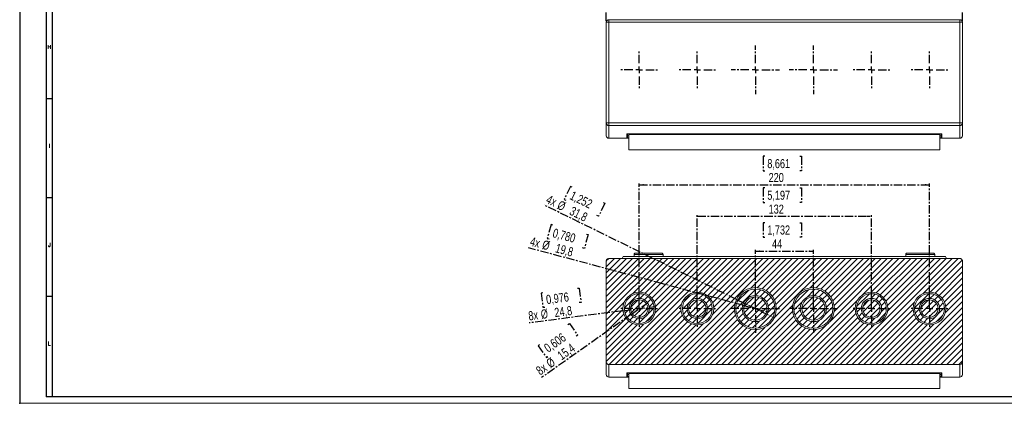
# Model space of a CAD drawing. Header units: millimetres. Extents: x 0 to 1189, y 0 to 841.
# Tile 1 of 6: x 0 to 747, y 0 to 291. Entities that reach past the tile are written whole.
import ezdxf

# ---------------------------------------------------------------- set-up
doc = ezdxf.new("R2010")
doc.units = ezdxf.units.MM
doc.header["$PDSIZE"] = -1
doc.linetypes.add('CENTER', pattern=[10.16, 6.35, -1.27, 1.27, -1.27])
doc.layers.add('CENTRO', color=7, linetype='CENTER')
doc.layers.add('FORMATO', color=7, linetype='Continuous')
doc.styles.add('SLDTEXTSTYLE0', font='ROMANS')
doc.styles.add('SLDTEXTSTYLE3', font='TXT', dxfattribs={"width": 0.75})
doc.dimstyles.new('SLDDIMSTYLE0', dxfattribs={"dimtxt": 6.879167, "dimasz": 3.302, "dimexe": 0, "dimexo": 0.0625, "dimgap": 1.719792, "dimtad": 1, "dimdec": 1, "dimrnd": 1e-09, "dimzin": 12, "dimdsep": 46, "dimtxsty": 'SLDTEXTSTYLE3', "dimsah": 1, "dimcen": 0.09, "dimadec": 0, "dimazin": 3, "dimtfac": 1, "dimtdec": 1, "dimtofl": 0, "dimtmove": 0, "dimatfit": 3, "dimfxl": 1, "dimfrac": 2, "dimtolj": 1, "dimtzin": 12, "dimarcsym": 0})
doc.dimstyles.new('SLDDIMSTYLE2', dxfattribs={"dimtxt": 6.879167, "dimasz": 3.302, "dimexe": 0, "dimexo": 0.0625, "dimgap": 1.719792, "dimtad": 1, "dimdec": 1, "dimrnd": 1e-09, "dimzin": 12, "dimdsep": 46, "dimtxsty": 'SLDTEXTSTYLE3', "dimblk1": 'NONE', "dimsah": 1, "dimcen": 0, "dimadec": 0, "dimazin": 3, "dimtfac": 1, "dimtdec": 1, "dimtmove": 0, "dimatfit": 3, "dimldrblk": 'NONE', "dimfxl": 1, "dimfrac": 2, "dimtolj": 1, "dimtzin": 12, "dimarcsym": 0})

# ---------------------------------------------------------------- blocks, each defined once
blk = doc.blocks.new('_D_2')
at = {"layer": 'CENTRO'}
for p, q in [((564.22, 321.69), (562.83, 321.69)), ((562.83, 321.69), (562.83, 310.76)), ((595.66, 321.69), (597.06, 321.69)), ((597.06, 321.69), (597.06, 310.76)), ((562.83, 310.76), (564.22, 310.76)), ((597.06, 310.76), (595.66, 310.76)), ((444.79, 290.01), (444.79, 301.19)), ((444.79, 300.19), (714.79, 300.19)), ((714.79, 290.01), (714.79, 301.19))]:
    blk.add_line(p, q, dxfattribs=at)
for points in [[(444.79, 300.19), (448.1, 299.68), (448.1, 300.7)], [(714.79, 300.19), (711.49, 300.7), (711.49, 299.68)]]:
    blk.add_solid(points, dxfattribs=at)
at = {"layer": 'CENTRO', "char_height": 6.879, "attachment_point": 1, "style": 'SLDTEXTSTYLE3'}
for s, insert in [('10,630', (565.97, 319.62, -33.78)), ('270', (569.53, 309.06, -33.78))]:
    blk.add_mtext(s, dxfattribs=dict(at, insert=insert))
blk = doc.blocks.new('SW_CENTERMARKSYMBOL_0')
at = {"layer": 'CENTRO', "color": 0}
for p, q in [((0, 5), (0, 14.9)), ((-5, 0), (-14.9, 0)), ((0, 0), (-2.5, 0)), ((0, 0), (0, 2.5)), ((0, 0), (0, -2.5)), ((0, 0), (2.5, 0)), ((5, 0), (14.9, 0)), ((0, -5), (0, -14.9))]:
    blk.add_line(p, q, dxfattribs=at)
blk = doc.blocks.new('SW_CENTERMARKSYMBOL_1')
at = {"layer": 'CENTRO', "color": 0}
for p, q in [((0, 5), (0, 14.9)), ((-5, 0), (-14.9, 0)), ((0, 0), (-2.5, 0)), ((0, 0), (0, 2.5)), ((0, 0), (0, -2.5)), ((0, 0), (2.5, 0)), ((5, 0), (14.9, 0)), ((0, -5), (0, -14.9))]:
    blk.add_line(p, q, dxfattribs=at)
blk = doc.blocks.new('SW_CENTERMARKSYMBOL_2')
at = {"layer": 'CENTRO', "color": 0}
for p, q in [((0, 5), (0, 18.4)), ((-5, 0), (-18.4, 0)), ((0, 0), (-2.5, 0)), ((0, 0), (0, 2.5)), ((0, 0), (0, -2.5)), ((0, 0), (2.5, 0)), ((5, 0), (18.4, 0)), ((0, -5), (0, -18.4))]:
    blk.add_line(p, q, dxfattribs=at)
blk = doc.blocks.new('SW_CENTERMARKSYMBOL_3')
at = {"layer": 'CENTRO', "color": 0}
for p, q in [((0, 5), (0, 18.4)), ((-5, 0), (-18.4, 0)), ((0, 0), (-2.5, 0)), ((0, 0), (0, 2.5)), ((0, 0), (0, -2.5)), ((0, 0), (2.5, 0)), ((5, 0), (18.4, 0)), ((0, -5), (0, -18.4))]:
    blk.add_line(p, q, dxfattribs=at)
blk = doc.blocks.new('SW_CENTERMARKSYMBOL_4')
at = {"layer": 'CENTRO', "color": 0}
for p, q in [((0, 5), (0, 14.9)), ((-5, 0), (-14.9, 0)), ((0, 0), (-2.5, 0)), ((0, 0), (0, 2.5)), ((0, 0), (0, -2.5)), ((0, 0), (2.5, 0)), ((5, 0), (14.9, 0)), ((0, -5), (0, -14.9))]:
    blk.add_line(p, q, dxfattribs=at)
blk = doc.blocks.new('SW_CENTERMARKSYMBOL_5')
at = {"layer": 'CENTRO', "color": 0}
for p, q in [((0, 5), (0, 14.9)), ((-5, 0), (-14.9, 0)), ((0, 0), (-2.5, 0)), ((0, 0), (0, 2.5)), ((0, 0), (0, -2.5)), ((0, 0), (2.5, 0)), ((5, 0), (14.9, 0)), ((0, -5), (0, -14.9))]:
    blk.add_line(p, q, dxfattribs=at)
blk = doc.blocks.new('_D_15')
at = {"layer": 'CENTRO'}
for p, q in [((565.1, 136.99), (563.71, 136.99)), ((563.71, 136.99), (563.71, 126.06)), ((591.46, 136.99), (592.85, 136.99)), ((592.85, 136.99), (592.85, 126.06)), ((563.71, 126.06), (565.1, 126.06)), ((592.85, 126.06), (591.46, 126.06)), ((557.79, 72.86), (557.79, 116.49)), ((557.79, 115.49), (601.79, 115.49)), ((601.79, 72.86), (601.79, 116.49))]:
    blk.add_line(p, q, dxfattribs=at)
for points in [[(557.79, 115.49), (561.1, 114.98), (561.1, 116)], [(601.79, 115.49), (598.49, 116), (598.49, 114.98)]]:
    blk.add_solid(points, dxfattribs=at)
at = {"layer": 'CENTRO', "char_height": 6.879, "attachment_point": 1, "style": 'SLDTEXTSTYLE3'}
for s, insert in [('1,732', (566.85, 134.93, -33.78)), ('44', (570.41, 124.36, -33.78))]:
    blk.add_mtext(s, dxfattribs=dict(at, insert=insert))
blk = doc.blocks.new('_D_16')
at = {"layer": 'CENTRO'}
for p, q in [((565.1, 163.36), (563.71, 163.36)), ((563.71, 163.36), (563.71, 152.43)), ((591.46, 163.36), (592.85, 163.36)), ((592.85, 163.36), (592.85, 152.43)), ((563.71, 152.43), (565.1, 152.43)), ((592.85, 152.43), (591.46, 152.43)), ((513.79, 72.86), (513.79, 142.86)), ((513.79, 141.86), (645.79, 141.86)), ((645.79, 72.86), (645.79, 142.86))]:
    blk.add_line(p, q, dxfattribs=at)
for points in [[(513.79, 141.86), (517.1, 141.35), (517.1, 142.37)], [(645.79, 141.86), (642.49, 142.37), (642.49, 141.35)]]:
    blk.add_solid(points, dxfattribs=at)
at = {"layer": 'CENTRO', "char_height": 6.879, "attachment_point": 1, "style": 'SLDTEXTSTYLE3'}
for s, insert in [('5,197', (566.85, 161.29, -33.78)), ('132', (567.87, 150.73, -33.78))]:
    blk.add_mtext(s, dxfattribs=dict(at, insert=insert))
blk = doc.blocks.new('_D_17')
at = {"layer": 'CENTRO'}
for p, q in [((565.1, 187.36), (563.71, 187.36)), ((563.71, 187.36), (563.71, 176.43)), ((591.46, 187.36), (592.85, 187.36)), ((592.85, 187.36), (592.85, 176.43)), ((563.71, 176.43), (565.1, 176.43)), ((592.85, 176.43), (591.46, 176.43)), ((469.79, 72.86), (469.79, 166.86)), ((469.79, 165.86), (689.79, 165.86)), ((689.79, 72.86), (689.79, 166.86))]:
    blk.add_line(p, q, dxfattribs=at)
for points in [[(469.79, 165.86), (473.1, 165.35), (473.1, 166.37)], [(689.79, 165.86), (686.49, 166.37), (686.49, 165.35)]]:
    blk.add_solid(points, dxfattribs=at)
at = {"layer": 'CENTRO', "char_height": 6.879, "attachment_point": 1, "style": 'SLDTEXTSTYLE3'}
for s, insert in [('8,661', (566.85, 185.29, -33.78)), ('220', (567.87, 174.73, -33.78))]:
    blk.add_mtext(s, dxfattribs=dict(at, insert=insert))
blk = doc.blocks.new('_D_18')
at = {"layer": 'CENTRO'}
for p, q in [((396.73, 83.85), (395.35, 83.67)), ((395.35, 83.67), (396.76, 72.83)), ((422.87, 87.25), (424.25, 87.43)), ((424.25, 87.43), (425.66, 76.59)), ((425.66, 76.59), (424.28, 76.41)), ((457.5, 70.26), (386.41, 61.01)), ((396.76, 72.83), (398.14, 73.01)), ((457.5, 70.26), (482.09, 73.46))]:
    blk.add_line(p, q, dxfattribs=at)
blk.add_solid([(457.5, 70.26), (454.16, 70.34), (454.29, 69.33)], dxfattribs=at)
at = {"layer": 'CENTRO', "char_height": 6.879, "attachment_point": 1, "rotation": 7.41027, "style": 'SLDTEXTSTYLE3'}
for s, insert in [('0,976', (398.73, 82.03, -33.78)), ('8x', (385.29, 69.63, -33.78)), ('%%c', (394.7, 70.85, -33.78)), ('24,8', (405, 72.19, -33.78))]:
    blk.add_mtext(s, dxfattribs=dict(at, insert=insert))
blk = doc.blocks.new('_NONE')
blk = doc.blocks.new('_D_19')
at = {"layer": 'CENTRO'}
for p, q in [((463.51, 67.41), (476.08, 76.3)), ((463.51, 67.41), (395.71, 19.49)), ((415.68, 59.75), (416.82, 60.55)), ((416.82, 60.55), (423.13, 51.63)), ((423.13, 51.63), (421.99, 50.82)), ((394.16, 44.53), (393.02, 43.73)), ((393.02, 43.73), (399.33, 34.8)), ((399.33, 34.8), (400.47, 35.61))]:
    blk.add_line(p, q, dxfattribs=at)
blk.add_solid([(463.51, 67.41), (460.52, 65.92), (461.1, 65.09)], dxfattribs=at)
at = {"layer": 'CENTRO', "char_height": 6.879, "attachment_point": 1, "rotation": 35.25734, "style": 'SLDTEXTSTYLE3'}
for s, insert in [('0,606', (396.77, 43.85, -33.78)), ('15,4', (406.91, 38.08, -33.78)), ('8x', (390.68, 26.61, -33.78)), ('%%c', (398.43, 32.09, -33.78))]:
    blk.add_mtext(s, dxfattribs=dict(at, insert=insert))
blk = doc.blocks.new('_D_20')
at = {"layer": 'CENTRO'}
for p, q in [((417.59, 164.54), (412.78, 154.73)), ((418.84, 163.93), (417.59, 164.54)), ((543.52, 78.86), (397.55, 150.46)), ((412.78, 154.73), (414.03, 154.11)), ((443.76, 151.71), (438.94, 141.89)), ((442.5, 152.32), (443.76, 151.71)), ((438.94, 141.89), (437.69, 142.51)), ((543.52, 78.86), (572.07, 64.86))]:
    blk.add_line(p, q, dxfattribs=at)
blk.add_solid([(543.52, 78.86), (540.78, 80.77), (540.33, 79.86)], dxfattribs=at)
at = {"layer": 'CENTRO', "char_height": 6.879, "attachment_point": 1, "rotation": 333.87165, "style": 'SLDTEXTSTYLE3'}
for s, insert in [('4x', (401.44, 158.39, -33.78)), ('1,252', (419.5, 161.31, -33.78)), ('%%c', (409.96, 154.21, -33.78)), ('31,8', (419.29, 149.64, -33.78))]:
    blk.add_mtext(s, dxfattribs=dict(at, insert=insert))
blk = doc.blocks.new('_D_21')
at = {"layer": 'CENTRO'}
for p, q in [((402.86, 135.6), (400.03, 125.04)), ((404.21, 135.24), (402.86, 135.6)), ((431.01, 128.05), (428.18, 117.5)), ((429.66, 128.42), (431.01, 128.05)), ((400.03, 125.04), (401.38, 124.68)), ((548.23, 74.42), (385.91, 117.91)), ((428.18, 117.5), (426.83, 117.86)), ((548.23, 74.42), (567.36, 69.3))]:
    blk.add_line(p, q, dxfattribs=at)
blk.add_solid([(548.23, 74.42), (545.17, 75.77), (544.91, 74.78)], dxfattribs=at)
at = {"layer": 'CENTRO', "char_height": 6.879, "attachment_point": 1, "rotation": 345, "style": 'SLDTEXTSTYLE3'}
for s, insert in [('0,780', (405.36, 132.79, -33.78)), ('4x', (388.2, 126.45, -33.78)), ('%%c', (397.37, 123.99, -33.78)), ('19,8', (407.4, 121.31, -33.78))]:
    blk.add_mtext(s, dxfattribs=dict(at, insert=insert))
blk = doc.blocks.new('SW_CENTERMARKSYMBOL_21')
at = {"layer": 'CENTRO', "color": 0}
for p, q in [((0, 5), (0, 14.9)), ((-5, 0), (-14.9, 0)), ((0, 0), (-2.5, 0)), ((0, 0), (0, 2.5)), ((0, 0), (0, -2.5)), ((0, 0), (2.5, 0)), ((5, 0), (14.9, 0)), ((0, -5), (0, -14.9))]:
    blk.add_line(p, q, dxfattribs=at)
blk = doc.blocks.new('SW_CENTERMARKSYMBOL_22')
at = {"layer": 'CENTRO', "color": 0}
for p, q in [((0, 5), (0, 14.9)), ((-5, 0), (-14.9, 0)), ((0, 0), (-2.5, 0)), ((0, 0), (0, 2.5)), ((0, 0), (0, -2.5)), ((0, 0), (2.5, 0)), ((5, 0), (14.9, 0)), ((0, -5), (0, -14.9))]:
    blk.add_line(p, q, dxfattribs=at)
blk = doc.blocks.new('SW_CENTERMARKSYMBOL_23')
at = {"layer": 'CENTRO', "color": 0}
for p, q in [((0, 5), (0, 18.4)), ((-5, 0), (-18.4, 0)), ((0, 0), (-2.5, 0)), ((0, 0), (0, 2.5)), ((0, 0), (0, -2.5)), ((0, 0), (2.5, 0)), ((5, 0), (18.4, 0)), ((0, -5), (0, -18.4))]:
    blk.add_line(p, q, dxfattribs=at)
blk = doc.blocks.new('SW_CENTERMARKSYMBOL_24')
at = {"layer": 'CENTRO', "color": 0}
for p, q in [((0, 5), (0, 18.4)), ((-5, 0), (-18.4, 0)), ((0, 0), (-2.5, 0)), ((0, 0), (0, 2.5)), ((0, 0), (0, -2.5)), ((0, 0), (2.5, 0)), ((5, 0), (18.4, 0)), ((0, -5), (0, -18.4))]:
    blk.add_line(p, q, dxfattribs=at)
blk = doc.blocks.new('SW_CENTERMARKSYMBOL_25')
at = {"layer": 'CENTRO', "color": 0}
for p, q in [((0, 5), (0, 14.9)), ((-5, 0), (-14.9, 0)), ((0, 0), (-2.5, 0)), ((0, 0), (0, 2.5)), ((0, 0), (0, -2.5)), ((0, 0), (2.5, 0)), ((5, 0), (14.9, 0)), ((0, -5), (0, -14.9))]:
    blk.add_line(p, q, dxfattribs=at)
blk = doc.blocks.new('SW_CENTERMARKSYMBOL_26')
at = {"layer": 'CENTRO', "color": 0}
for p, q in [((0, 5), (0, 14.9)), ((-5, 0), (-14.9, 0)), ((0, 0), (-2.5, 0)), ((0, 0), (0, 2.5)), ((0, 0), (0, -2.5)), ((0, 0), (2.5, 0)), ((5, 0), (14.9, 0)), ((0, -5), (0, -14.9))]:
    blk.add_line(p, q, dxfattribs=at)

msp = doc.modelspace()

# ---------------------------------------------------------------- hatches: boundary and pattern name
at = {"linetype": 'Continuous', "lineweight": 0}
h = msp.add_hatch(dxfattribs=at)
h.set_pattern_fill('ANSI31', style=0)
edge = h.paths.add_edge_path(flags=0)
edge.add_spline(control_points=[(714.79, 107.86), (714.79, 108.02), (714.78, 108.18), (714.74, 108.33), (714.69, 108.55), (714.59, 108.76), (714.47, 108.95), (714.35, 109.13), (714.19, 109.3), (714.02, 109.44), (713.84, 109.58), (713.64, 109.69), (713.42, 109.76), (713.22, 109.82), (713.01, 109.86), (712.79, 109.86)], knot_values=[0, 0, 0, 0, 0.000476, 0.000476, 0.000476, 0.001152, 0.001152, 0.001152, 0.001828, 0.001828, 0.001828, 0.002505, 0.002505, 0.002505, 0.003147, 0.003147, 0.003147, 0.003147], weights=[1, 1, 1, 1, 1, 1, 1, 1, 1, 1, 1, 1, 1, 1, 1, 1], degree=3, periodic=0)
edge.add_line((712.79, 109.86), (446.79, 109.86))
edge.add_spline(control_points=[(446.79, 109.86), (446.64, 109.86), (446.48, 109.84), (446.32, 109.8), (446.1, 109.75), (445.89, 109.66), (445.71, 109.54), (445.52, 109.41), (445.35, 109.26), (445.21, 109.08), (445.08, 108.9), (444.97, 108.7), (444.9, 108.49), (444.83, 108.29), (444.79, 108.07), (444.79, 107.86)], knot_values=[0, 0, 0, 0, 0.000476, 0.000476, 0.000476, 0.001152, 0.001152, 0.001152, 0.001828, 0.001828, 0.001828, 0.002505, 0.002505, 0.002505, 0.003147, 0.003147, 0.003147, 0.003147], weights=[1, 1, 1, 1, 1, 1, 1, 1, 1, 1, 1, 1, 1, 1, 1, 1], degree=3, periodic=0)
edge.add_line((444.79, 107.86), (444.79, 31.5))
edge.add_spline(control_points=[(444.79, 31.5), (444.79, 31.48), (444.79, 31.46), (444.8, 31.45)], knot_values=[0, 0, 0, 0, 0.000052, 0.000052, 0.000052, 0.000052], weights=[1, 1, 1, 1], degree=3, periodic=0)
edge.add_spline(control_points=[(444.8, 31.45), (444.8, 31.3), (444.82, 31.16), (444.85, 31.01), (444.9, 30.79), (445, 30.58), (445.12, 30.39), (445.24, 30.2), (445.39, 30.03), (445.56, 29.89), (445.74, 29.75), (445.93, 29.64), (446.14, 29.57), (446.35, 29.5), (446.57, 29.46), (446.79, 29.46)], knot_values=[0, 0, 0, 0, 0.000435, 0.000435, 0.000435, 0.00112, 0.00112, 0.00112, 0.001793, 0.001793, 0.001793, 0.00246, 0.00246, 0.00246, 0.003127, 0.003127, 0.003127, 0.003127], weights=[1, 1, 1, 1, 1, 1, 1, 1, 1, 1, 1, 1, 1, 1, 1, 1], degree=3, periodic=0)
edge.add_line((446.79, 29.46), (712.79, 29.46))
edge.add_spline(control_points=[(712.79, 29.46), (712.91, 29.46), (713.03, 29.47), (713.15, 29.49), (713.37, 29.53), (713.59, 29.61), (713.78, 29.72), (713.98, 29.84), (714.16, 29.99), (714.31, 30.17), (714.46, 30.34), (714.58, 30.55), (714.66, 30.76), (714.74, 30.98), (714.79, 31.21), (714.79, 31.45)], knot_values=[0, 0, 0, 0, 0.000354, 0.000354, 0.000354, 0.001036, 0.001036, 0.001036, 0.001731, 0.001731, 0.001731, 0.002433, 0.002433, 0.002433, 0.003135, 0.003135, 0.003135, 0.003135], weights=[1, 1, 1, 1, 1, 1, 1, 1, 1, 1, 1, 1, 1, 1, 1, 1], degree=3, periodic=0)
edge.add_spline(control_points=[(714.79, 31.45), (714.79, 31.46), (714.79, 31.48), (714.79, 31.5)], knot_values=[0.002755, 0.002755, 0.002755, 0.002755, 0.002807, 0.002807, 0.002807, 0.002807], weights=[1, 1, 1, 1], degree=3, periodic=0)
edge.add_line((714.79, 31.5), (714.79, 107.86))
edge = h.paths.add_edge_path(flags=0)
edge.add_arc((469.79, 71.86), 12.4, 0, 360)
edge = h.paths.add_edge_path(flags=0)
edge.add_arc((513.79, 71.86), 12.4, 0, 360)
edge = h.paths.add_edge_path(flags=0)
edge.add_arc((557.79, 71.86), 15.9, 0, 360)
edge = h.paths.add_edge_path(flags=0)
edge.add_arc((601.79, 71.86), 15.9, 0, 360)
edge = h.paths.add_edge_path(flags=0)
edge.add_arc((645.79, 71.86), 12.4, 0, 360)
edge = h.paths.add_edge_path(flags=0)
edge.add_arc((689.79, 71.86), 12.4, 0, 360)
h = msp.add_hatch(dxfattribs=at)
h.set_pattern_fill('ANSI31', style=0)
edge = h.paths.add_edge_path(flags=0)
edge.add_arc((469.79, 71.86), 11.3, 0, 360)
edge = h.paths.add_edge_path(flags=0)
edge.add_arc((469.79, 71.86), 7.7, 0, 360)
h = msp.add_hatch(dxfattribs=at)
h.set_pattern_fill('ANSI31', style=0)
edge = h.paths.add_edge_path(flags=0)
edge.add_arc((513.79, 71.86), 11.3, 0, 360)
edge = h.paths.add_edge_path(flags=0)
edge.add_arc((513.79, 71.86), 7.7, 0, 360)
h = msp.add_hatch(dxfattribs=at)
h.set_pattern_fill('ANSI31', style=0)
edge = h.paths.add_edge_path(flags=0)
edge.add_arc((557.79, 71.86), 14.8, 0, 360)
edge = h.paths.add_edge_path(flags=0)
edge.add_arc((557.79, 71.86), 9.9, 0, 360)
h = msp.add_hatch(dxfattribs=at)
h.set_pattern_fill('ANSI31', style=0)
edge = h.paths.add_edge_path(flags=0)
edge.add_arc((601.79, 71.86), 14.8, 0, 360)
edge = h.paths.add_edge_path(flags=0)
edge.add_arc((601.79, 71.86), 9.9, 0, 360)
h = msp.add_hatch(dxfattribs=at)
h.set_pattern_fill('ANSI31', style=0)
edge = h.paths.add_edge_path(flags=0)
edge.add_arc((645.79, 71.86), 11.3, 0, 360)
edge = h.paths.add_edge_path(flags=0)
edge.add_arc((645.79, 71.86), 7.7, 0, 360)
h = msp.add_hatch(dxfattribs=at)
h.set_pattern_fill('ANSI31', style=0)
edge = h.paths.add_edge_path(flags=0)
edge.add_arc((689.79, 71.86), 11.3, 0, 360)
edge = h.paths.add_edge_path(flags=0)
edge.add_arc((689.79, 71.86), 7.7, 0, 360)
h = msp.add_hatch(dxfattribs=at)
h.set_pattern_fill('ANSI31', style=0)
edge = h.paths.add_edge_path(flags=0)
edge.add_arc((469.79, 71.86), 6.6, 0, 360)
h = msp.add_hatch(dxfattribs=at)
h.set_pattern_fill('ANSI31', style=0)
edge = h.paths.add_edge_path(flags=0)
edge.add_arc((513.79, 71.86), 6.6, 0, 360)
h = msp.add_hatch(dxfattribs=at)
h.set_pattern_fill('ANSI31', style=0)
edge = h.paths.add_edge_path(flags=0)
edge.add_arc((557.79, 71.86), 8.8, 0, 360)
h = msp.add_hatch(dxfattribs=at)
h.set_pattern_fill('ANSI31', style=0)
edge = h.paths.add_edge_path(flags=0)
edge.add_arc((601.79, 71.86), 8.8, 0, 360)
h = msp.add_hatch(dxfattribs=at)
h.set_pattern_fill('ANSI31', style=0)
edge = h.paths.add_edge_path(flags=0)
edge.add_arc((645.79, 71.86), 6.6, 0, 360)
h = msp.add_hatch(dxfattribs=at)
h.set_pattern_fill('ANSI31', style=0)
edge = h.paths.add_edge_path(flags=0)
edge.add_arc((689.79, 71.86), 6.6, 0, 360)

# ---------------------------------------------------------------- linework, layer by layer
at = {"color": 7, "linetype": 'Continuous', "lineweight": 15}
for p, q in [((446.79, 289.01), (444.79, 289.01)), ((444.79, 212.65), (444.79, 289.01)), ((446.79, 290.98), (446.79, 291.01)), ((712.79, 291.01), (446.79, 291.01)), ((446.79, 289.01), (446.79, 212.65)), ((712.79, 289.01), (446.79, 289.01)), ((712.79, 291.01), (712.79, 289.01)), ((712.79, 212.65), (712.79, 289.01)), ((714.79, 289.01), (714.76, 289.01)), ((714.79, 289.01), (714.79, 212.65)), ((446.79, 212.65), (444.79, 212.65)), ((446.79, 210.69), (446.79, 212.65)), ((446.79, 212.65), (712.79, 212.65)), ((712.79, 210.69), (446.79, 210.69)), ((446.79, 210.69), (446.79, 201.01)), ((712.79, 210.69), (712.79, 212.65)), ((714.79, 212.65), (712.79, 212.65)), ((712.79, 201.01), (712.79, 210.69)), ((460.29, 204.36), (699.3, 204.36)), ((699.29, 204.36), (460.29, 204.36)), ((461.79, 203.01), (460.79, 203.01)), ((461.79, 203.81), (461.79, 204.36)), ((697.79, 203.81), (461.79, 203.81)), ((461.79, 192.31), (461.79, 203.81)), ((697.79, 204.36), (697.79, 203.81)), ((697.79, 203.81), (697.79, 192.31)), ((698.79, 203.01), (697.79, 203.01)), ((460.29, 201.01), (446.79, 201.01)), ((461.79, 201.01), (460.29, 201.01)), ((699.29, 201.01), (697.79, 201.01)), ((712.79, 201.01), (699.29, 201.01)), ((461.79, 192.31), (697.79, 192.31)), ((465.79, 112.86), (465.79, 111.36)), ((465.79, 112.86), (487.79, 112.86)), ((487.79, 111.36), (487.79, 112.86)), ((671.79, 112.86), (671.79, 111.36)), ((671.79, 112.86), (693.79, 112.86)), ((693.79, 111.36), (693.79, 112.86)), ((444.79, 107.86), (444.79, 107.86)), ((444.79, 31.5), (444.79, 107.86)), ((444.79, 31.5), (444.79, 107.86)), ((444.99, 108.67), (444.98, 108.66)), ((446.79, 109.86), (446.79, 109.86)), ((446.79, 109.86), (712.79, 109.86)), ((712.79, 109.86), (446.79, 109.86)), ((457.66, 111.36), (456.79, 109.86)), ((457.66, 111.36), (701.93, 111.36)), ((701.93, 111.36), (702.79, 109.86)), ((712.79, 109.86), (712.79, 109.86)), ((713.61, 109.67), (713.59, 109.67)), ((714.79, 107.86), (714.79, 107.86)), ((714.79, 107.86), (714.79, 31.5)), ((714.79, 107.86), (714.79, 31.5)), ((444.79, 31.5), (444.79, 31.5)), ((714.79, 31.45), (714.79, 31.5)), ((714.79, 31.5), (714.79, 31.5)), ((446.79, 29.46), (446.79, 19.86)), ((712.79, 29.46), (446.79, 29.46)), ((699.29, 23.21), (460.29, 23.21)), ((460.29, 23.2), (699.3, 23.2)), ((461.79, 22.66), (461.79, 23.2)), ((697.79, 22.66), (461.79, 22.66)), ((461.79, 11.16), (461.79, 22.66)), ((697.79, 23.2), (697.79, 22.66)), ((697.79, 22.66), (697.79, 11.16)), ((712.79, 19.86), (712.79, 29.46)), ((460.29, 19.86), (446.79, 19.86)), ((461.79, 19.86), (460.29, 19.86)), ((461.79, 21.86), (460.79, 21.86)), ((698.79, 21.86), (697.79, 21.86)), ((699.29, 19.86), (697.79, 19.86)), ((712.79, 19.86), (699.29, 19.86)), ((461.79, 11.16), (697.79, 11.16))]:
    msp.add_line(p, q, dxfattribs=at)
at = {"color": 8, "linetype": 'Continuous', "lineweight": 15}
for p, q in [((446.79, 289.01), (446.79, 290.98)), ((714.76, 289.01), (712.79, 289.01)), ((461.79, 201.51), (460.79, 201.51)), ((698.79, 201.51), (697.79, 201.51)), ((461.79, 20.36), (460.79, 20.36)), ((698.79, 20.36), (697.79, 20.36))]:
    msp.add_line(p, q, dxfattribs=at)
at = {"color": 7, "linetype": 'Continuous', "lineweight": 15, "flags": 128}
for points in [[(460.29, 204.36), (460.29, 203.58), (460.29, 202.9), (460.29, 202.32), (460.29, 201.85), (460.29, 201.48), (460.29, 201.22), (460.29, 201.07), (460.29, 201.01)], [(699.29, 201.01), (699.29, 201.07), (699.29, 201.22), (699.29, 201.48), (699.29, 201.85), (699.29, 202.32), (699.29, 202.9), (699.29, 203.58), (699.29, 204.36)], [(460.29, 23.21), (460.29, 22.42), (460.29, 21.74), (460.29, 21.17), (460.29, 20.7), (460.29, 20.33), (460.29, 20.07), (460.29, 19.91), (460.29, 19.86)], [(699.29, 19.86), (699.29, 19.91), (699.29, 20.07), (699.29, 20.33), (699.29, 20.7), (699.29, 21.17), (699.29, 21.74), (699.29, 22.42), (699.29, 23.21)]]:
    msp.add_lwpolyline(points, dxfattribs=at)
at = {"color": 7, "linetype": 'Continuous', "lineweight": 15}
for centre, radius in [((469.79, 71.86), 12.4), ((469.79, 71.86), 11.3), ((513.79, 71.86), 12.4), ((513.79, 71.86), 11.3), ((557.79, 71.86), 15.9), ((557.79, 71.86), 14.8), ((601.79, 71.86), 15.9), ((601.79, 71.86), 14.8), ((645.79, 71.86), 12.4), ((645.79, 71.86), 11.3), ((689.79, 71.86), 12.4), ((689.79, 71.86), 11.3), ((469.79, 71.86), 7.7), ((469.79, 71.86), 6.6), ((513.79, 71.86), 7.7), ((513.79, 71.86), 6.6), ((557.79, 71.86), 9.9), ((557.79, 71.86), 8.8), ((601.79, 71.86), 9.9), ((601.79, 71.86), 8.8), ((645.79, 71.86), 7.7), ((645.79, 71.86), 6.6), ((689.79, 71.86), 7.7), ((689.79, 71.86), 6.6)]:
    msp.add_circle(centre, radius, dxfattribs=at)
for centre, radius, start, end in [((446.79, 203.01), 2, 180, 270), ((712.79, 203.01), 2, 270, 0), ((460.29, 201.51), 0.5, 270, 0), ((699.29, 201.51), 0.5, 180, 270), ((446.79, 107.86), 2, 90, 180), ((712.79, 107.86), 2, 0, 90), ((446.79, 21.86), 2, 180, 270), ((460.29, 20.36), 0.5, 270, 0), ((699.29, 20.36), 0.5, 180, 270), ((712.79, 21.86), 2, 270, 0)]:
    msp.add_arc(centre, radius, start, end, dxfattribs=at)
for points, knots in [([(446.79, 290.98), (446.67, 290.97), (446.41, 290.95), (446.02, 290.83), (445.66, 290.63), (445.34, 290.38), (445.09, 290.07), (444.91, 289.72), (444.81, 289.36), (444.8, 289.11), (444.79, 288.99)], [0, 0, 0, 0, 0.121017, 0.248364, 0.379158, 0.510393, 0.639466, 0.764558, 0.884762, 1, 1, 1, 1]), ([(714.76, 289.01), (714.75, 289.14), (714.73, 289.4), (714.61, 289.78), (714.42, 290.15), (714.16, 290.47), (713.85, 290.72), (713.5, 290.89), (713.14, 291), (712.89, 291.01), (712.77, 291.01)], [0, 0, 0, 0, 0.121017, 0.248364, 0.379158, 0.510393, 0.639466, 0.764558, 0.884762, 1, 1, 1, 1]), ([(446.79, 210.69), (446.56, 210.69), (446.3, 210.73), (445.81, 210.92), (445.58, 211.07), (445.19, 211.46), (445.03, 211.69), (444.84, 212.17), (444.79, 212.42), (444.79, 212.65)], [0, 0, 0, 0, 0.25, 0.25, 0.5, 0.5, 0.75, 0.75, 1, 1, 1, 1]), ([(444.79, 203.01), (444.79, 203.01), (444.79, 203.02), (444.79, 203.03), (444.79, 203.06), (444.79, 203.09), (444.79, 203.14), (444.79, 203.19), (444.79, 203.26), (444.79, 203.33), (444.79, 203.42), (444.79, 203.51), (444.79, 203.77), (444.79, 204.32), (444.79, 205.38), (444.79, 206.74), (444.79, 208.03), (444.79, 209.06), (444.79, 209.71), (444.79, 210.39), (444.79, 211.11), (444.79, 211.86), (444.79, 212.39), (444.79, 212.65)], [0, 0, 0, 0, 0.0227177, 0.0454333, 0.0681472, 0.0908599, 0.1135719, 0.1362835, 0.1589953, 0.1817077, 0.2044211, 0.227136, 0.2498529, 0.374924, 0.5000002, 0.6250714, 0.7501476, 0.7917922, 0.8334321, 0.87507, 0.9167088, 0.9583512, 1, 1, 1, 1]), ([(444.83, 212.65), (444.86, 212.42), (444.92, 211.95), (445.15, 211.47), (445.35, 211.31), (445.36, 211.3)], [0, 0, 0, 0, 0.475403, 0.962146, 1, 1, 1, 1]), ([(714.23, 211.3), (714.24, 211.31), (714.44, 211.47), (714.67, 211.95), (714.73, 212.42), (714.76, 212.65)], [0, 0, 0, 0, 0.0378538, 0.5245972, 1, 1, 1, 1]), ([(714.23, 211.29), (714.32, 211.39), (714.49, 211.58), (714.73, 212.03), (714.77, 212.41), (714.79, 212.65)], [0, 0, 0, 0, 0.244422, 0.508828, 1, 1, 1, 1]), ([(714.79, 203.01), (714.79, 203.01), (714.79, 203.82), (714.79, 207.04), (714.79, 209.45), (714.79, 212.65)], [0, 0, 0, 0, 0.5, 0.5, 1, 1, 1, 1]), ([(460.79, 201.58), (460.79, 201.64), (460.79, 201.79), (460.79, 202.72), (460.79, 203.87), (460.79, 204.36)], [0, 0, 0, 0, 0.317399, 0.705782, 1, 1, 1, 1]), ([(698.79, 204.36), (698.79, 203.87), (698.79, 202.72), (698.79, 201.76), (698.79, 201.61), (698.79, 201.55)], [0, 0, 0, 0, 0.28378, 0.658416, 1, 1, 1, 1]), ([(465.79, 112.86), (465.79, 112.98), (465.82, 113.1), (465.91, 113.35), (465.99, 113.47), (466.19, 113.66), (466.3, 113.74), (466.55, 113.84), (466.68, 113.86), (466.79, 113.86)], [0, 0, 0, 0, 0.25, 0.25, 0.5, 0.5, 0.75, 0.75, 1, 1, 1, 1]), ([(466.79, 113.86), (466.8, 113.86), (466.8, 113.86), (466.81, 113.86), (466.83, 113.86), (466.85, 113.86), (466.9, 113.86), (467, 113.86), (467.19, 113.86), (467.46, 113.86), (467.93, 113.86), (468.78, 113.86), (469.95, 113.86), (471.1, 113.86), (472.09, 113.86), (473.17, 113.86), (474.33, 113.86), (475.55, 113.86), (476.79, 113.86), (478.04, 113.86), (479.26, 113.86), (480.42, 113.86), (481.5, 113.86), (482.49, 113.86), (483.64, 113.86), (484.81, 113.86), (485.65, 113.86), (486.13, 113.86), (486.4, 113.86), (486.59, 113.86), (486.7, 113.86), (486.76, 113.86), (486.79, 113.86), (486.79, 113.86), (486.79, 113.86)], [0, 0, 0, 0, 0.00849, 0.016971, 0.025446, 0.033924, 0.04241, 0.066392, 0.090391, 0.11742, 0.144466, 0.204869, 0.271564, 0.30715, 0.344022, 0.38199, 0.420825, 0.46026, 0.500001, 0.539743, 0.579177, 0.618012, 0.65598, 0.692852, 0.728438, 0.795133, 0.855536, 0.882566, 0.909612, 0.933594, 0.957593, 0.971722, 0.985849, 1, 1, 1, 1]), ([(487.79, 112.86), (487.79, 112.98), (487.77, 113.1), (487.68, 113.35), (487.6, 113.47), (487.4, 113.66), (487.29, 113.74), (487.04, 113.84), (486.91, 113.86), (486.79, 113.86)], [0, 0, 0, 0, 0.25, 0.25, 0.5, 0.5, 0.75, 0.75, 1, 1, 1, 1]), ([(671.79, 112.86), (671.79, 112.98), (671.82, 113.1), (671.91, 113.35), (671.99, 113.47), (672.19, 113.66), (672.3, 113.74), (672.55, 113.84), (672.68, 113.86), (672.79, 113.86)], [0, 0, 0, 0, 0.25, 0.25, 0.5, 0.5, 0.75, 0.75, 1, 1, 1, 1]), ([(672.79, 113.86), (672.8, 113.86), (672.8, 113.86), (672.81, 113.86), (672.83, 113.86), (672.85, 113.86), (672.9, 113.86), (673, 113.86), (673.19, 113.86), (673.46, 113.86), (673.93, 113.86), (674.78, 113.86), (675.95, 113.86), (677.1, 113.86), (678.09, 113.86), (679.17, 113.86), (680.33, 113.86), (681.55, 113.86), (682.79, 113.86), (684.04, 113.86), (685.26, 113.86), (686.42, 113.86), (687.5, 113.86), (688.49, 113.86), (689.64, 113.86), (690.81, 113.86), (691.65, 113.86), (692.13, 113.86), (692.4, 113.86), (692.59, 113.86), (692.7, 113.86), (692.76, 113.86), (692.79, 113.86), (692.79, 113.86), (692.79, 113.86)], [0, 0, 0, 0, 0.00849, 0.016971, 0.025446, 0.033924, 0.04241, 0.066392, 0.090391, 0.11742, 0.144466, 0.204869, 0.271564, 0.30715, 0.344022, 0.38199, 0.420825, 0.46026, 0.500001, 0.539743, 0.579177, 0.618012, 0.65598, 0.692852, 0.728438, 0.795133, 0.855536, 0.882566, 0.909612, 0.933594, 0.957593, 0.971722, 0.985849, 1, 1, 1, 1]), ([(693.79, 112.86), (693.79, 112.98), (693.77, 113.1), (693.68, 113.35), (693.6, 113.47), (693.4, 113.66), (693.29, 113.74), (693.04, 113.84), (692.91, 113.86), (692.79, 113.86)], [0, 0, 0, 0, 0.25, 0.25, 0.5, 0.5, 0.75, 0.75, 1, 1, 1, 1]), ([(444.79, 107.86), (444.79, 107.99), (444.81, 108.12), (444.86, 108.38), (444.9, 108.5), (445, 108.74), (445.06, 108.86), (445.2, 109.08), (445.29, 109.18), (445.56, 109.46), (445.79, 109.61), (446.27, 109.8), (446.53, 109.86), (446.79, 109.86)], [0, 0, 0, 0, 0.125, 0.125, 0.25, 0.25, 0.375, 0.375, 0.5, 0.5, 0.75, 0.75, 1, 1, 1, 1]), ([(712.79, 109.86), (712.93, 109.86), (713.06, 109.85), (713.31, 109.79), (713.44, 109.76), (713.68, 109.66), (713.8, 109.59), (714.01, 109.45), (714.12, 109.36), (714.39, 109.09), (714.54, 108.87), (714.74, 108.38), (714.79, 108.12), (714.79, 107.86)], [0, 0, 0, 0, 0.125, 0.125, 0.25, 0.25, 0.375, 0.375, 0.5, 0.5, 0.75, 0.75, 1, 1, 1, 1]), ([(713.9, 109.5), (713.88, 109.52), (713.76, 109.62), (713.61, 109.7), (713.47, 109.74), (713.46, 109.74)], [0, 0, 0, 0, 0.154254, 0.925385, 1, 1, 1, 1]), ([(444.79, 21.86), (444.79, 21.86), (444.79, 21.86), (444.79, 21.88), (444.79, 21.9), (444.79, 21.94), (444.79, 21.98), (444.79, 22.04), (444.79, 22.1), (444.79, 22.18), (444.79, 22.26), (444.79, 22.36), (444.79, 22.62), (444.79, 23.17), (444.79, 24.22), (444.79, 25.58), (444.79, 26.87), (444.79, 27.9), (444.79, 28.55), (444.79, 29.24), (444.79, 29.96), (444.79, 30.71), (444.79, 31.23), (444.79, 31.5)], [0, 0, 0, 0, 0.0227177, 0.0454333, 0.0681472, 0.0908599, 0.1135719, 0.1362835, 0.1589953, 0.1817077, 0.2044211, 0.227136, 0.2498529, 0.374924, 0.5000002, 0.6250714, 0.7501476, 0.7917922, 0.8334321, 0.87507, 0.9167088, 0.9583512, 1, 1, 1, 1]), ([(446.79, 29.46), (446.66, 29.46), (446.53, 29.47), (446.28, 29.52), (446.16, 29.56), (445.92, 29.66), (445.8, 29.72), (445.59, 29.87), (445.48, 29.95), (445.21, 30.23), (445.06, 30.45), (444.86, 30.92), (444.8, 31.18), (444.8, 31.45)], [0, 0, 0, 0, 0.125, 0.125, 0.25, 0.25, 0.375, 0.375, 0.5, 0.5, 0.75, 0.75, 1, 1, 1, 1]), ([(714.79, 31.45), (714.79, 31.31), (714.78, 31.19), (714.72, 30.93), (714.68, 30.81), (714.58, 30.57), (714.52, 30.45), (714.37, 30.24), (714.29, 30.14), (714.11, 29.95), (714.01, 29.87), (713.79, 29.73), (713.67, 29.66), (713.32, 29.51), (713.06, 29.46), (712.79, 29.46)], [0, 0, 0, 0, 0.125, 0.125, 0.25, 0.25, 0.375, 0.375, 0.5, 0.5, 0.625, 0.625, 0.75, 0.75, 1, 1, 1, 1]), ([(714.79, 21.86), (714.79, 21.86), (714.79, 22.66), (714.79, 25.88), (714.79, 28.3), (714.79, 31.5)], [0, 0, 0, 0, 0.5, 0.5, 1, 1, 1, 1]), ([(460.79, 20.42), (460.79, 20.49), (460.79, 20.63), (460.79, 21.57), (460.79, 22.71), (460.79, 23.2)], [0, 0, 0, 0, 0.317399, 0.705782, 1, 1, 1, 1]), ([(698.79, 23.2), (698.79, 22.71), (698.79, 21.57), (698.79, 20.61), (698.79, 20.46), (698.79, 20.39)], [0, 0, 0, 0, 0.28378, 0.658416, 1, 1, 1, 1])]:
    msp.add_open_spline(points, degree=3, knots=knots, dxfattribs=at)
at = {"color": 8, "linetype": 'Continuous', "lineweight": 15}
msp.add_open_spline([(712.79, 210.69), (713.05, 210.72), (713.44, 210.76), (713.9, 211), (714.13, 211.17), (714.23, 211.28), (714.23, 211.29)], degree=3, knots=[0, 0, 0, 0, 0.467252, 0.718783, 0.975651, 1, 1, 1, 1], dxfattribs=at)
at = {"color": 7, "linetype": 'Continuous', "lineweight": 15}
for points in [[(444.8, 31.45), (444.79, 31.46), (444.79, 31.48), (444.79, 31.5)], [(444.8, 31.45), (444.79, 31.46), (444.79, 31.48), (444.79, 31.5)], [(714.79, 31.5), (714.79, 31.48), (714.79, 31.46), (714.79, 31.45)]]:
    msp.add_open_spline(points, degree=3, dxfattribs=at)
at = {"layer": 'FORMATO'}
for p, q in [((0, 841), (0, 0)), ((20, 831), (20, 5)), ((25, 5), (25, 831)), ((25, 231), (20, 231)), ((25, 156), (20, 156)), ((25, 81), (20, 81)), ((25, 5), (20, 5)), ((1181.52, 5), (22.52, 5))]:
    msp.add_line(p, q, dxfattribs=at)
at = {"layer": 'FORMATO', "lineweight": 0}
msp.add_line((0, 0), (1189, 0), dxfattribs=at)
at = {"layer": 'FORMATO', "color": 7}
msp.add_point((0, 0), dxfattribs=at)

# ---------------------------------------------------------------- block references
at = {"layer": 'CENTRO'}
for name, p in [('SW_CENTERMARKSYMBOL_3', (557.79, 253.01)), ('SW_CENTERMARKSYMBOL_2', (601.79, 253.01)), ('SW_CENTERMARKSYMBOL_5', (469.79, 253.01)), ('SW_CENTERMARKSYMBOL_4', (513.79, 253.01)), ('SW_CENTERMARKSYMBOL_1', (645.79, 253.01)), ('SW_CENTERMARKSYMBOL_0', (689.79, 253.01)), ('SW_CENTERMARKSYMBOL_24', (557.79, 71.86)), ('SW_CENTERMARKSYMBOL_23', (601.79, 71.86)), ('SW_CENTERMARKSYMBOL_26', (469.79, 71.86)), ('SW_CENTERMARKSYMBOL_25', (513.79, 71.86)), ('SW_CENTERMARKSYMBOL_22', (645.79, 71.86)), ('SW_CENTERMARKSYMBOL_21', (689.79, 71.86))]:
    msp.add_blockref(name, p, dxfattribs=at)

# ---------------------------------------------------------------- texts
at = {"layer": 'FORMATO', "char_height": 3, "attachment_point": 2, "style": 'SLDTEXTSTYLE0'}
for s, insert in [('H', (22.48, 271.8)), ('I', (22.49, 196.8)), ('J', (22.49, 121.8)), ('L', (22.51, 46.8))]:
    msp.add_mtext(s, dxfattribs=dict(at, insert=insert))

# ---------------------------------------------------------------- dimensions: what is measured, and where the dimension line sits
at = {"layer": 'CENTRO'}
for base, p1, p2, picture, middle in [((714.79, 300.19), (444.79, 289.01), (714.79, 289.01), '_D_2', (579.94, 300.19)), ((689.79, 165.86), (469.79, 71.86), (689.79, 71.86), '_D_17', (578.28, 165.86)), ((645.79, 141.86), (513.79, 71.86), (645.79, 71.86), '_D_16', (578.28, 141.86)), ((601.79, 115.49), (557.79, 71.86), (601.79, 71.86), '_D_15', (578.28, 115.49))]:
    dim = msp.add_linear_dim(base=base, p1=p1, p2=p2, dimstyle='SLDDIMSTYLE0', dxfattribs=at)
    dim.commit()
    dim.dimension.update_dxf_attribs({"geometry": picture, "text_midpoint": middle, "dimtype": 160})
for p1, p2, text, picture, middle in [((572.07, 64.86), (543.52, 78.86), '4x<>', '_D_20', (416.59, 141.12)), ((567.36, 69.3), (548.23, 74.42), '4x<>', '_D_21', (406.39, 112.43)), ((482.09, 73.46), (457.5, 70.26), '8x<>', '_D_18', (406.85, 63.67)), ((476.08, 76.3), (463.51, 67.41), '8x<>', '_D_19', (412.62, 31.44))]:
    dim = msp.add_diameter_dim_2p(p1=p1, p2=p2, text=text, dimstyle='SLDDIMSTYLE2', dxfattribs=at)
    dim.commit()
    dim.dimension.update_dxf_attribs({"geometry": picture, "text_midpoint": middle, "dimtype": 163})

doc.saveas('drawing.dxf')
